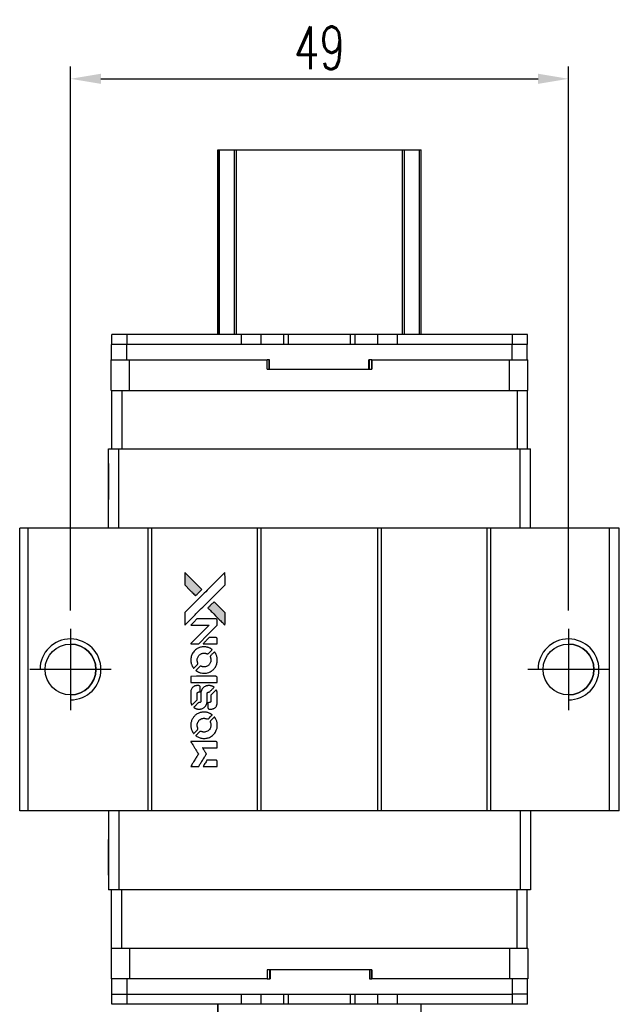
# Model space of a CAD drawing. Header units: millimetres. Extents: x -6 to 267, y -19 to 197.
# Tile 2 of 3: x 13 to 72, y 100 to 197. Entities that reach past the tile are written whole.
import ezdxf

# ---------------------------------------------------------------- set-up
doc = ezdxf.new("R2010")
doc.units = ezdxf.units.MM
doc.header["$LTSCALE"] = 0.15
doc.layers.get('0').update_dxf_attribs({"linetype": 'CONTINUOUS'})
doc.layers.get('Defpoints').update_dxf_attribs({"linetype": 'CONTINUOUS'})
doc.styles.add('DIM-7', font='SIMPLEX.shx', dxfattribs={"width": 0.7, "bigfont": 'chineset.shx'})
doc.dimstyles.new('CNS', dxfattribs={"dimtxt": 3.5, "dimasz": 2.5, "dimexe": 1, "dimexo": 1.5, "dimgap": 0.09, "dimtad": 0, "dimdsep": 46, "dimtxsty": 'DIM-7', "dimcen": 0.09, "dimclrd": 4, "dimclre": 4, "dimclrt": 4, "dimadec": 0, "dimazin": 0, "dimtfac": 1, "dimtix": 1, "dimtmove": 2, "dimatfit": 3, "dimfxl": 1, "dimtvp": 0.971429, "dimtolj": 1, "dimarcsym": 0})

# ---------------------------------------------------------------- blocks, each defined once
blk = doc.blocks.new('A$Cd6668f32')
at = {"linetype": 'Continuous'}
h = blk.add_hatch(color=256, dxfattribs=at)
h.dxf.hatch_style = 1
h.paths.add_polyline_path([(0, 19.087), (0, 18.47), (0, 17.853), (0.535, 17.322, 0.000288), (0.741, 17.118, 0.000479), (0.914, 16.947, 0.000013), (1.072, 16.792, 0.197177), (1.074, 16.791, 0.197497), (1.076, 16.792, 0.00004), (1.166, 16.88, 0.000834), (1.265, 16.979, 0.000506), (1.383, 17.096), (1.688, 17.402), (0.844, 18.244)])
h.paths.add_polyline_path([(2.888, 16.199), (2.581, 15.893, 0.000476), (2.464, 15.775, 0.000789), (2.365, 15.676, 0.000035), (2.276, 15.586, 0.19758), (2.275, 15.583, 0.198396), (2.276, 15.581, 0.000019), (2.398, 15.459, 0.000582), (2.532, 15.324, 0.000351), (2.692, 15.165, 0.000108), (3.37, 14.49, 0.000692), (3.714, 14.148, 0.000077), (3.952, 13.913, 0.197527), (3.96, 13.909, 0.410181), (3.964, 13.913, 0.000493), (3.966, 14.039, 0.002424), (3.967, 14.214, 0.000529), (3.968, 14.515), (3.968, 15.119), (3.428, 15.659)])
for points in [[(0.535, 17.322, 0.000288), (0.741, 17.118, 0.000479), (0.914, 16.947, 0.000013), (1.072, 16.792, 0.197177), (1.074, 16.791, 0.197497), (1.076, 16.792, 0.00004), (1.166, 16.88, 0.000836), (1.265, 16.979, 0.000505), (1.383, 17.096), (1.688, 17.402), (0.844, 18.244), (0, 19.087), (0, 18.47), (0, 17.853)], [(0.742, 14.634, -0.000056), (1.112, 15.004, -0.000021), (1.631, 15.521, -0.000021), (2.196, 16.085, -0.000025), (2.726, 16.614), (3.968, 17.852), (3.966, 18.466), (3.965, 19.08), (3.131, 18.252, 0.000274), (2.731, 17.854, 0.000123), (2.205, 17.331, 0.000121), (1.65, 16.777, 0.000165), (1.149, 16.277), (0, 15.13), (0, 14.512), (0, 13.894)], [(2.692, 15.165, 0.000108), (3.37, 14.49, 0.000692), (3.714, 14.148, 0.000077), (3.952, 13.913, 0.197527), (3.96, 13.909, 0.410182), (3.964, 13.913, 0.000493), (3.966, 14.039, 0.002424), (3.967, 14.214, 0.000529), (3.968, 14.514), (3.968, 15.119), (3.428, 15.659), (2.888, 16.199), (2.581, 15.893, 0.000476), (2.464, 15.775, 0.000789), (2.365, 15.676, 0.000035), (2.276, 15.586, 0.19758), (2.275, 15.583, 0.198396), (2.276, 15.581, 0.000019), (2.398, 15.459, 0.000582), (2.532, 15.324, 0.000351)], [(0.983, 12.071), (1.377, 12.071), (2.29, 12.986), (3.203, 13.9), (3.202, 14.155, 0.0008), (3.2, 14.319, 0.010795), (3.199, 14.379, 0.030495), (3.195, 14.412, 0.080372), (3.187, 14.434, 0.03816), (3.173, 14.456, 0.041799), (3.156, 14.474, 0.042486), (3.137, 14.49, 0.042078), (3.115, 14.502, 0.099276), (3.084, 14.509, 0.003302), (2.957, 14.511, 0.002586), (2.735, 14.512, 0.000204), (2.145, 14.511), (1.198, 14.509), (0.895, 14.205), (0.592, 13.9), (1.501, 13.897), (2.41, 13.894), (1.511, 12.999, 0.000253), (1.165, 12.655, 0.000412), (0.872, 12.363, 0.000041), (0.611, 12.101, 0.041338), (0.6, 12.088), (0.588, 12.071)], [(2.515, 12.071), (3.204, 12.071), (3.202, 12.328), (3.2, 12.585), (3.182, 12.615, 0.03146), (3.172, 12.628, 0.026444), (3.16, 12.641, 0.026444), (3.147, 12.653, 0.031457), (3.134, 12.663), (3.104, 12.681), (2.763, 12.683), (2.422, 12.684), (2.124, 12.383, 0.000745), (2.01, 12.267, 0.001228), (1.914, 12.168, 0.000087), (1.828, 12.079, 0.195134), (1.826, 12.076, 0.412117), (1.828, 12.074, 0.000048), (2.029, 12.073, 0.00109), (2.251, 12.072, 0.000653)], [(0.608, 10.325, 0.023681), (0.624, 10.217, 0.022402), (0.651, 10.109, 0.021929), (0.688, 10.001, 0.020503), (0.735, 9.895, 0.013745), (0.767, 9.835, 0.009767), (0.806, 9.769, 0.009658), (0.844, 9.709, 0.027804), (0.874, 9.67), (0.887, 9.655), (1.078, 9.845, 0.002053), (1.169, 9.938, 0.006738), (1.229, 10, 0.007826), (1.268, 10.044, 0.063909), (1.283, 10.066, 0.061532), (1.296, 10.1, 0.068674), (1.298, 10.135, 0.052072), (1.292, 10.177, 0.019648), (1.274, 10.233, -0.018366), (1.252, 10.302, -0.0288), (1.239, 10.362, -0.029061), (1.234, 10.423, -0.019155), (1.234, 10.494, -0.053809), (1.256, 10.647, -0.058833), (1.31, 10.786, -0.058566), (1.396, 10.91, -0.052525), (1.511, 11.016, -0.044733), (1.608, 11.075, -0.040573), (1.718, 11.119, -0.041123), (1.832, 11.143, -0.04951), (1.941, 11.147, -0.017369), (1.992, 11.142, -0.024255), (2.037, 11.134, -0.023787), (2.082, 11.121, -0.015798), (2.132, 11.102, 0.010631), (2.164, 11.09, 0.033653), (2.186, 11.083, 0.037806), (2.207, 11.08, 0.016307), (2.236, 11.08, 0.068179), (2.291, 11.087, 0.095747), (2.335, 11.11, 0.033418), (2.394, 11.162, 0.002133), (2.556, 11.327, 0.001452), (2.646, 11.42, 0.012393), (2.685, 11.463, 0.020479), (2.706, 11.489, 0.344362), (2.705, 11.499, 0.074287), (2.683, 11.519, 0.005454), (2.612, 11.564, 0.008391), (2.539, 11.609, 0.017097), (2.479, 11.641, 0.027375), (2.355, 11.693, 0.02835), (2.228, 11.731, 0.027723), (2.095, 11.755, 0.023913), (1.954, 11.766, 0.027047), (1.784, 11.762, 0.031685), (1.624, 11.739, 0.032425), (1.472, 11.697, 0.031013), (1.324, 11.634, 0.037914), (1.149, 11.53, 0.040153), (0.995, 11.403, 0.039834), (0.863, 11.252, 0.036173), (0.751, 11.076, 0.040752), (0.676, 10.905, 0.035885), (0.625, 10.715, 0.035491), (0.602, 10.519, 0.037615)], [(1.139, 9.412, 0.018008), (1.195, 9.376, 0.009842), (1.266, 9.335, 0.009807), (1.34, 9.296, 0.015716), (1.405, 9.266, 0.048467), (1.637, 9.193, 0.045841), (1.884, 9.164, 0.046006), (2.131, 9.18, 0.049638), (2.364, 9.242, 0.064819), (2.667, 9.403, 0.06695), (2.916, 9.634, 0.066691), (3.095, 9.924, 0.063505), (3.195, 10.255, 0.03135), (3.204, 10.34, 0.010439), (3.207, 10.465, 0.010391), (3.204, 10.59, 0.032408), (3.195, 10.673, 0.015696), (3.175, 10.771, 0.018095), (3.149, 10.863, 0.018551), (3.118, 10.951, 0.018352), (3.08, 11.037, 0.015568), (3.05, 11.094, 0.009832), (3.012, 11.158, 0.009795), (2.973, 11.218, 0.023727), (2.941, 11.26), (2.927, 11.277), (2.738, 11.09, 0.001528), (2.631, 10.984, 0.010022), (2.578, 10.93, 0.019586), (2.548, 10.895, 0.061865), (2.532, 10.869, 0.055054), (2.52, 10.828, 0.061607), (2.516, 10.788, 0.048725), (2.523, 10.741, 0.020221), (2.541, 10.679, -0.017722), (2.56, 10.613, -0.02685), (2.572, 10.554, -0.02759), (2.577, 10.495, -0.020233), (2.577, 10.429, -0.04793), (2.559, 10.304, -0.048386), (2.517, 10.185, -0.047866), (2.453, 10.076, -0.044964), (2.367, 9.978, -0.04333), (2.266, 9.895, -0.050921), (2.156, 9.837, -0.051473), (2.038, 9.802, -0.0459), (1.911, 9.79, -0.019014), (1.85, 9.793, -0.024114), (1.793, 9.8, -0.025081), (1.74, 9.812, -0.023892), (1.687, 9.83, 0.008624), (1.645, 9.845, 0.026486), (1.616, 9.853, 0.035074), (1.591, 9.857, 0.02756), (1.564, 9.858, 0.087163), (1.52, 9.849, 0.073291), (1.479, 9.826, 0.028074), (1.421, 9.775, 0.002594), (1.284, 9.639), (1.091, 9.446)], [(1.901, 8.251), (3.2, 8.253), (3.2, 8.508), (3.2, 8.763), (3.185, 8.793, 0.071429), (3.167, 8.818, 0.054799), (3.141, 8.84, 0.053585), (3.11, 8.856, 0.060698), (3.078, 8.865, 0.033975), (3.025, 8.868, 0.000112), (2.364, 8.868, 0.000726), (1.717, 8.867, 0.001084), (1.151, 8.864), (0.601, 8.86), (0.601, 8.555), (0.601, 8.25)], [(0.605, 6.348, 0.018538), (0.61, 6.309, 0.010695), (0.619, 6.262, 0.01068), (0.63, 6.216, 0.017678), (0.641, 6.177, 0.013849), (0.657, 6.133, 0.011814), (0.676, 6.088, 0.004513), (0.696, 6.046, 0.290035), (0.702, 6.042, 0.196418), (0.706, 6.043, 0.000124), (0.782, 6.118, 0.001477), (0.867, 6.202, 0.000898), (0.966, 6.301), (1.225, 6.56), (1.227, 6.885, -0.001471), (1.229, 7.13, -0.028714), (1.234, 7.206, -0.097073), (1.248, 7.248, -0.084199), (1.278, 7.284, -0.042698), (1.301, 7.302, -0.053912), (1.325, 7.313, -0.051004), (1.352, 7.319, -0.032967), (1.385, 7.322, 0.00807), (1.401, 7.322, 0.003023), (1.425, 7.323, 0.002994), (1.45, 7.324, 0.003629), (1.473, 7.326), (1.529, 7.33), (1.529, 7.578, 0.001618), (1.529, 7.697, 0.005206), (1.527, 7.775, 0.00535), (1.525, 7.83, 0.060675), (1.522, 7.852, 0.048484), (1.517, 7.863, 0.02389), (1.508, 7.878, 0.022812), (1.498, 7.892, 0.02462), (1.487, 7.905, 0.061781), (1.455, 7.93, 0.080179), (1.421, 7.944, 0.048561), (1.373, 7.951, 0.010021), (1.287, 7.952, 0.016602), (1.171, 7.949, 0.031409), (1.078, 7.937, 0.036474), (0.998, 7.915, 0.03439), (0.92, 7.881, 0.065928), (0.797, 7.795, 0.069066), (0.702, 7.682, 0.065697), (0.639, 7.542, 0.051559), (0.607, 7.378, 0.020904), (0.603, 7.29, 0.000451), (0.602, 6.861, 0.000419), (0.601, 6.43, 0.022759)], [(0.942, 5.779, 0.023289), (1.004, 5.739, 0.026845), (1.066, 5.708, 0.026047), (1.134, 5.682, 0.019751), (1.21, 5.661, 0.013249), (1.253, 5.652, 0.025169), (1.288, 5.647, 0.016532), (1.332, 5.645, 0.002937), (1.414, 5.645, 0.003317), (1.487, 5.645, 0.011808), (1.534, 5.647, 0.01777), (1.569, 5.65, 0.021476), (1.602, 5.656, 0.04325), (1.74, 5.699, 0.045753), (1.866, 5.764, 0.04649), (1.976, 5.851, 0.047672), (2.067, 5.955, 0.025315), (2.096, 6, 0.015208), (2.126, 6.056, 0.01512), (2.152, 6.114, 0.022488), (2.172, 6.167, 0.027857), (2.193, 6.249, 0.034138), (2.204, 6.328, 0.014286), (2.208, 6.447, 0.00124), (2.208, 6.752, -0.00103), (2.209, 6.939, -0.002552), (2.21, 7.076, -0.001594), (2.212, 7.18, -0.047676), (2.215, 7.206, -0.085307), (2.233, 7.251, -0.097789), (2.265, 7.286, -0.085947), (2.311, 7.308, -0.051339), (2.371, 7.319, 0.014634), (2.391, 7.322, 0.015028), (2.412, 7.325, 0.014927), (2.429, 7.329, 0.059415), (2.439, 7.333, 0.070595), (2.461, 7.349, 0.00028), (2.679, 7.565, 0.000111), (2.902, 7.785, 0.200239), (2.906, 7.795, 0.268906), (2.902, 7.801, 0.001866), (2.849, 7.831, 0.007532), (2.797, 7.86, 0.017818), (2.757, 7.879, 0.013256), (2.714, 7.896, 0.011636), (2.667, 7.912, 0.011528), (2.619, 7.927, 0.012303), (2.572, 7.938, 0.0423), (2.498, 7.948, 0.013657), (2.388, 7.95, 0.013857), (2.276, 7.946, 0.037428), (2.198, 7.935, 0.014927), (2.146, 7.923, 0.0122), (2.091, 7.906, 0.012518), (2.04, 7.887, 0.023062), (1.999, 7.869, 0.065961), (1.853, 7.77, 0.06055), (1.732, 7.633, 0.059676), (1.646, 7.47, 0.060497), (1.602, 7.291, 0.025683), (1.599, 7.253, 0.001528), (1.597, 7.138, 0.002124), (1.596, 6.992, 0.001173), (1.596, 6.814, -0.000809), (1.595, 6.501, -0.017164), (1.592, 6.409, -0.063931), (1.582, 6.36, -0.108429), (1.561, 6.325, -0.052941), (1.537, 6.305, -0.063675), (1.511, 6.291, -0.050562), (1.478, 6.283, -0.020337), (1.432, 6.278, 0.009897), (1.404, 6.276, 0.016482), (1.38, 6.273, 0.019019), (1.361, 6.269, 0.06043), (1.349, 6.264, 0.076267), (1.322, 6.244, 0.00054), (1.12, 6.04, 0.000307), (0.914, 5.832, 0.142594), (0.905, 5.815, 0.232419), (0.907, 5.81, 0.022995), (0.915, 5.801, 0.024627), (0.927, 5.79, 0.015407)], [(2.287, 5.744, 0.065483), (2.302, 5.715, 0.053271), (2.325, 5.687, 0.052018), (2.354, 5.665, 0.0556), (2.386, 5.649, 0.036839), (2.407, 5.644, 0.026922), (2.431, 5.641, 0.016905), (2.464, 5.639, 0.004317), (2.518, 5.639, 0.016369), (2.63, 5.643, 0.029936), (2.721, 5.655, 0.03418), (2.801, 5.676, 0.031327), (2.88, 5.708, 0.046935), (2.976, 5.767, 0.054053), (3.055, 5.84, 0.053701), (3.117, 5.929, 0.045364), (3.162, 6.034, 0.032479), (3.187, 6.127, 0.03386), (3.198, 6.221, 0.013578), (3.202, 6.368, 0.001155), (3.202, 6.749, 0.000413), (3.2, 7.075, 0.005008), (3.198, 7.2, 0.013199), (3.194, 7.271, 0.033956), (3.187, 7.322, 0.013909), (3.174, 7.375, 0.010864), (3.157, 7.431, 0.010938), (3.139, 7.483, 0.028702), (3.123, 7.518), (3.109, 7.545), (2.844, 7.283), (2.578, 7.021), (2.578, 6.715, -0.001504), (2.578, 6.584, -0.00328), (2.577, 6.483, -0.001901), (2.575, 6.405, -0.061333), (2.572, 6.386, -0.063621), (2.561, 6.36, -0.048633), (2.543, 6.334, -0.046769), (2.519, 6.311, -0.047961), (2.491, 6.294, -0.02678), (2.468, 6.283, -0.050957), (2.448, 6.278, -0.029398), (2.422, 6.275, -0.00401), (2.366, 6.273), (2.275, 6.271), (2.275, 6.024, 0.001061), (2.276, 5.877, 0.009147), (2.277, 5.811, 0.020721), (2.281, 5.772, 0.051619)], [(0.608, 3.916, 0.024131), (0.625, 3.804, 0.022344), (0.653, 3.692, 0.021883), (0.692, 3.58, 0.020884), (0.741, 3.471, 0.010669), (0.773, 3.408, 0.010389), (0.809, 3.347, 0.010913), (0.844, 3.292, 0.022227), (0.874, 3.251), (0.886, 3.236), (1.08, 3.433, 0.002452), (1.155, 3.51, 0.003628), (1.22, 3.579, 0.001662), (1.275, 3.638, 0.070159), (1.284, 3.652, 0.047671), (1.289, 3.663, 0.018624), (1.293, 3.679, 0.017921), (1.296, 3.697, 0.018804), (1.297, 3.715, 0.018255), (1.298, 3.74, 0.041312), (1.296, 3.759, 0.037164), (1.291, 3.778, 0.012342), (1.28, 3.805, -0.015101), (1.256, 3.871, -0.035998), (1.243, 3.922, -0.033244), (1.237, 3.976, -0.011249), (1.236, 4.055, -0.004059), (1.236, 4.12, -0.019693), (1.238, 4.156, -0.027943), (1.243, 4.186, -0.014411), (1.252, 4.224, -0.033089), (1.282, 4.312, -0.033887), (1.323, 4.394, -0.034021), (1.375, 4.47, -0.033942), (1.437, 4.539, -0.02816), (1.508, 4.6, -0.035032), (1.58, 4.648, -0.035269), (1.658, 4.685, -0.029196), (1.746, 4.713, -0.037862), (1.847, 4.732, -0.043657), (1.944, 4.733, -0.043064), (2.042, 4.718, -0.035184), (2.143, 4.686, 0.033699), (2.19, 4.67, 0.052815), (2.233, 4.664, 0.059167), (2.273, 4.667, 0.058972), (2.31, 4.68, 0.059208), (2.339, 4.698, 0.021125), (2.376, 4.73, 0.008691), (2.437, 4.789, 0.000851), (2.581, 4.936, 0.001873), (2.655, 5.011, 0.013884), (2.689, 5.048, 0.022355), (2.706, 5.071, 0.341453), (2.706, 5.08, 0.073011), (2.685, 5.099, 0.004587), (2.616, 5.144, 0.00748), (2.545, 5.188, 0.016837), (2.489, 5.218, 0.028606), (2.353, 5.278, 0.031352), (2.216, 5.32, 0.031004), (2.073, 5.344, 0.0268), (1.92, 5.352, 0.026698), (1.759, 5.344, 0.03002), (1.606, 5.318, 0.030357), (1.458, 5.274, 0.028554), (1.314, 5.212, 0.062944), (1.046, 5.034, 0.062206), (0.83, 4.794, 0.062448), (0.68, 4.509, 0.064355), (0.607, 4.199, 0.017377), (0.603, 4.137, 0.008369), (0.602, 4.057, 0.008367), (0.603, 3.977, 0.01757)], [(1.136, 2.999, 0.064158), (1.438, 2.838, 0.06356), (1.771, 2.758, 0.064004), (2.112, 2.765, 0.066747), (2.434, 2.858, 0.04321), (2.636, 2.968, 0.044737), (2.813, 3.11, 0.044901), (2.962, 3.281, 0.044184), (3.079, 3.477, 0.026293), (3.141, 3.626, 0.033344), (3.182, 3.769, 0.033227), (3.203, 3.917, 0.025815), (3.207, 4.079, 0.023119), (3.196, 4.235, 0.031044), (3.171, 4.374, 0.031337), (3.129, 4.507, 0.024258), (3.067, 4.647, 0.015622), (3.041, 4.696, 0.008495), (3.006, 4.754, 0.008415), (2.969, 4.81, 0.020814), (2.94, 4.849), (2.926, 4.867), (2.737, 4.68, 0.002843), (2.597, 4.54, 0.033917), (2.547, 4.482, 0.087906), (2.525, 4.439, 0.073302), (2.518, 4.388, 0.022047), (2.519, 4.363, 0.026465), (2.522, 4.34, 0.022233), (2.528, 4.314, 0.009985), (2.539, 4.281, -0.039011), (2.569, 4.16, -0.044398), (2.578, 4.041, -0.045096), (2.566, 3.925, -0.04265), (2.534, 3.81, -0.071154), (2.444, 3.647, -0.068827), (2.312, 3.514, -0.068713), (2.149, 3.422, -0.070507), (1.968, 3.379, -0.028605), (1.89, 3.376, -0.031418), (1.816, 3.382, -0.031044), (1.741, 3.398, -0.02668), (1.666, 3.423, 0.038913), (1.621, 3.437, 0.043732), (1.576, 3.443, 0.047754), (1.535, 3.441, 0.075756), (1.502, 3.431, 0.07294), (1.484, 3.419, 0.003456), (1.433, 3.371, 0.005023), (1.367, 3.309, 0.002422), (1.285, 3.228, 0.000819), (1.211, 3.154, 0.001349), (1.149, 3.092, 0.0001), (1.093, 3.035, 0.205335), (1.092, 3.033, 0.219821), (1.093, 3.031, 0.002494), (1.105, 3.022, 0.007089), (1.12, 3.011, 0.004494)], [(0.988, 0), (1.381, 0), (1.447, 0.108, -0.000297), (1.487, 0.174, -0.000037), (1.575, 0.317, -0.000043), (1.68, 0.488, -0.000036), (1.792, 0.67, 0.000044), (1.901, 0.848, 0.000063), (1.998, 1.007, 0.000035), (2.08, 1.141, 0.0009), (2.103, 1.177), (2.134, 1.23), (2.092, 1.299, 0.001175), (2.067, 1.339, 0.000208), (2.021, 1.413, 0.000225), (1.967, 1.5, 0.000203), (1.911, 1.59, -0.000711), (1.857, 1.676, -0.001119), (1.811, 1.75, -0.000263), (1.772, 1.815, -0.04589), (1.768, 1.822, -0.519312), (1.772, 1.829, -0.001914), (1.878, 1.83, -0.003124), (2.051, 1.832, -0.000285), (2.484, 1.832), (3.203, 1.832), (3.203, 2.083, 0.001727), (3.203, 2.263, 0.025279), (3.199, 2.326, 0.073886), (3.189, 2.363, 0.07426), (3.169, 2.396, 0.03264), (3.161, 2.404, 0.01784), (3.151, 2.413, 0.017712), (3.139, 2.422, 0.026854), (3.128, 2.428), (3.103, 2.442), (1.848, 2.443), (0.593, 2.445), (0.602, 2.431, -0.004595), (0.608, 2.421, -0.00016), (0.632, 2.383, -0.000298), (0.66, 2.338, -0.000208), (0.692, 2.287, 0.000986), (0.785, 2.137, 0.00025), (0.936, 1.895, 0.000268), (1.098, 1.637, 0.000436), (1.236, 1.417, -0.002932), (1.281, 1.345, -0.004718), (1.319, 1.283, -0.001113), (1.35, 1.228, -0.227179), (1.351, 1.222, -0.045982), (1.348, 1.216, -0.000145), (1.303, 1.143, -0.000825), (1.252, 1.06, -0.000517), (1.192, 0.964, 0.000056), (0.986, 0.632, 0.000289), (0.872, 0.449, 0.000481), (0.788, 0.312, 0.000418), (0.699, 0.168), (0.596, 0)], [(2.512, 0), (3.203, 0), (3.203, 0.252, 0.000842), (3.203, 0.412, 0.010591), (3.201, 0.473, 0.028995), (3.198, 0.507, 0.069543), (3.19, 0.531, 0.051063), (3.177, 0.553, 0.039932), (3.158, 0.574, 0.039414), (3.136, 0.592, 0.045845), (3.113, 0.606, 0.094811), (3.089, 0.612, 0.007124), (3.021, 0.614, 0.004713), (2.905, 0.615, 0.000534), (2.642, 0.615), (2.194, 0.615), (2.155, 0.552, 0.000828), (2.041, 0.367, 0.000879), (1.93, 0.185, 0.000048), (1.822, 0.008, 0.137596), (1.82, 0.003, 0.413028), (1.821, 0.002, 0.000016), (2.023, 0.001, 0.000623), (2.247, 0, 0.000374)]]:
    blk.add_lwpolyline(points, format="xyb", close=True)
blk = doc.blocks.new('*D268')
at = {"color": 7, "lineweight": -2}
for p, q in [((17.557, 138.674), (17.557, 192.184)), ((66.557, 138.674), (66.557, 192.184)), ((20.557, 190.984), (63.557, 190.984))]:
    blk.add_line(p, q, dxfattribs=at)
at = {"color": 7}
for points in [[(20.557, 191.484), (20.557, 190.484), (17.557, 190.984)], [(63.557, 191.484), (63.557, 190.484), (66.557, 190.984)]]:
    blk.add_solid(points, dxfattribs=at)
at = {"layer": 'Defpoints', "color": 0}
for p in [(66.557, 190.984), (17.557, 136.874), (66.557, 136.874)]:
    blk.add_point(p, dxfattribs=at)
at = {"color": 7, "insert": (42.057, 194.044), "char_height": 4.2, "attachment_point": 5, "style": 'DIM-7'}
blk.add_mtext('\\A1;49', dxfattribs=at)

msp = doc.modelspace()

# ---------------------------------------------------------------- linework, layer by layer
at = {"color": 7, "linetype": 'Continuous', "lineweight": 25}
for p, q in [((32.057, 165.83), (32.057, 183.98)), ((32.057, 165.83), (32.057, 183.98)), ((32.057, 165.83), (32.057, 183.98)), ((32.057, 183.98), (32.057, 165.83)), ((32.223, 165.83), (32.223, 183.98)), ((33.703, 165.83), (33.703, 183.98)), ((33.901, 183.98), (50.213, 183.98)), ((33.901, 165.83), (33.901, 183.98)), ((50.213, 165.83), (50.213, 183.98)), ((50.411, 165.83), (50.411, 183.98)), ((51.891, 165.83), (51.891, 183.98)), ((52.057, 165.83), (52.057, 183.98)), ((21.637, 164.83), (21.637, 165.83)), ((23.137, 165.83), (21.637, 165.83)), ((21.637, 164.83), (21.637, 165.83)), ((21.637, 165.83), (21.637, 165.83)), ((23.137, 164.83), (23.137, 165.83)), ((34.367, 165.83), (23.137, 165.83)), ((34.367, 164.83), (34.367, 165.83)), ((36.317, 165.83), (34.367, 165.83)), ((36.317, 164.83), (36.317, 165.83)), ((38.535, 165.83), (36.317, 165.83)), ((38.535, 164.83), (38.535, 165.83)), ((38.992, 165.83), (38.535, 165.83)), ((38.992, 164.83), (38.992, 165.83)), ((45.122, 165.83), (38.992, 165.83)), ((45.122, 164.83), (45.122, 165.83)), ((45.579, 165.83), (45.122, 165.83)), ((45.579, 164.83), (45.579, 165.83)), ((47.797, 165.83), (45.579, 165.83)), ((47.797, 164.83), (47.797, 165.83)), ((49.747, 165.83), (47.797, 165.83)), ((49.747, 164.83), (49.747, 165.83)), ((49.747, 164.83), (49.747, 165.83)), ((61.037, 165.83), (49.747, 165.83)), ((61.037, 164.83), (61.037, 165.83)), ((62.537, 165.83), (61.037, 165.83)), ((62.537, 164.83), (62.537, 165.83)), ((21.607, 163.33), (21.607, 164.83)), ((23.107, 164.83), (21.607, 164.83)), ((21.607, 163.33), (21.607, 164.83)), ((21.607, 164.83), (21.607, 164.83)), ((23.107, 163.33), (23.107, 164.83)), ((61.007, 164.83), (23.107, 164.83)), ((61.007, 163.33), (61.007, 164.83)), ((61.032, 164.83), (61.007, 164.83)), ((61.037, 164.83), (61.032, 164.83)), ((62.537, 164.83), (61.037, 164.83)), ((62.507, 163.33), (62.507, 164.83)), ((21.557, 160.33), (21.557, 163.33)), ((21.557, 163.33), (23.357, 163.33)), ((21.557, 162.43), (21.557, 163.33)), ((21.557, 160.33), (21.557, 163.33)), ((21.557, 162.43), (21.557, 163.33)), ((21.557, 163.33), (21.557, 163.33)), ((21.557, 163.33), (21.557, 163.33)), ((21.557, 163.33), (21.557, 163.33)), ((23.357, 160.33), (23.357, 163.33)), ((23.357, 163.33), (36.914, 163.33)), ((36.914, 162.43), (36.914, 163.33)), ((37.134, 163.33), (36.914, 163.33)), ((37.095, 162.43), (37.095, 163.33)), ((37.134, 162.43), (37.134, 163.33)), ((37.134, 162.43), (37.134, 163.33)), ((37.134, 163.33), (37.134, 163.33)), ((47.2, 163.33), (46.92, 163.33)), ((46.92, 162.43), (46.92, 163.33)), ((46.984, 162.43), (46.984, 163.33)), ((47.2, 162.43), (47.2, 163.33)), ((47.2, 163.33), (60.757, 163.33)), ((47.2, 163.33), (47.2, 162.43)), ((47.2, 163.33), (47.2, 163.33)), ((47.2, 162.43), (47.2, 163.33)), ((47.2, 163.33), (47.2, 162.43)), ((60.757, 160.33), (60.757, 163.33)), ((60.757, 163.33), (62.557, 163.33)), ((62.557, 160.33), (62.557, 163.33)), ((21.557, 162.43), (21.557, 162.43)), ((36.914, 162.43), (47.2, 162.43)), ((47.2, 162.43), (47.2, 162.43)), ((21.557, 160.33), (21.607, 160.33)), ((21.557, 160.33), (21.557, 160.33)), ((21.607, 160.33), (21.607, 154.58)), ((21.607, 160.33), (22.607, 160.33)), ((21.607, 160.33), (21.607, 154.58)), ((22.607, 160.33), (22.607, 154.58)), ((22.607, 160.33), (23.099, 160.33)), ((23.099, 160.33), (23.357, 160.33)), ((23.357, 160.33), (60.757, 160.33)), ((60.757, 160.33), (61.015, 160.33)), ((61.015, 160.33), (61.501, 160.33)), ((61.501, 160.33), (61.501, 154.58)), ((61.501, 160.33), (62.501, 160.33)), ((62.501, 160.33), (62.557, 160.33)), ((62.501, 160.33), (62.501, 154.58)), ((21.307, 146.78), (21.307, 154.58)), ((21.307, 154.58), (22.307, 154.58)), ((21.307, 146.78), (21.307, 154.58)), ((21.307, 154.58), (21.307, 154.58)), ((22.307, 146.78), (22.307, 154.58)), ((22.307, 154.58), (61.807, 154.58)), ((61.807, 146.78), (61.807, 154.58)), ((61.807, 154.58), (62.807, 154.58)), ((62.807, 146.78), (62.807, 154.58)), ((12.557, 118.98), (12.557, 146.78)), ((13.407, 146.78), (12.557, 146.78)), ((12.557, 118.98), (12.557, 146.78)), ((12.557, 146.78), (12.557, 146.78)), ((13.407, 118.98), (13.407, 146.78)), ((25.207, 146.78), (13.407, 146.78)), ((25.207, 118.98), (25.207, 146.78)), ((25.557, 146.78), (25.207, 146.78)), ((25.557, 118.98), (25.557, 146.78)), ((35.957, 146.78), (25.557, 146.78)), ((35.957, 118.98), (35.957, 146.78)), ((36.307, 146.78), (35.957, 146.78)), ((36.307, 118.98), (36.307, 146.78)), ((47.807, 146.78), (36.307, 146.78)), ((47.807, 118.98), (47.807, 146.78)), ((48.157, 146.78), (47.807, 146.78)), ((48.157, 118.98), (48.157, 146.78)), ((58.557, 146.78), (48.157, 146.78)), ((58.557, 118.98), (58.557, 146.78)), ((58.907, 146.78), (58.557, 146.78)), ((58.907, 118.98), (58.907, 146.78)), ((70.607, 146.78), (58.907, 146.78)), ((70.607, 118.98), (70.607, 146.78)), ((71.557, 146.78), (70.607, 146.78)), ((71.557, 118.98), (71.557, 146.78)), ((13.407, 118.98), (12.557, 118.98)), ((12.557, 118.98), (12.557, 118.98)), ((12.557, 118.974), (12.557, 118.974)), ((25.207, 118.98), (13.407, 118.98)), ((21.307, 118.98), (21.307, 111.18)), ((21.307, 118.98), (21.307, 111.18)), ((22.307, 118.98), (22.307, 111.18)), ((25.557, 118.98), (25.207, 118.98)), ((35.957, 118.98), (25.557, 118.98)), ((36.307, 118.98), (35.957, 118.98)), ((47.807, 118.98), (36.307, 118.98)), ((48.157, 118.98), (47.807, 118.98)), ((58.557, 118.98), (48.157, 118.98)), ((58.907, 118.98), (58.557, 118.98)), ((70.607, 118.98), (58.907, 118.98)), ((61.807, 118.98), (61.807, 111.18)), ((62.807, 118.98), (62.807, 111.18)), ((71.557, 118.98), (70.607, 118.98)), ((22.307, 111.18), (21.307, 111.18)), ((21.307, 111.18), (21.307, 111.18)), ((21.607, 105.43), (21.607, 111.18)), ((21.607, 105.43), (21.607, 111.18)), ((61.807, 111.18), (22.307, 111.18)), ((22.607, 105.43), (22.607, 111.18)), ((61.501, 105.43), (61.501, 111.18)), ((62.807, 111.18), (61.807, 111.18)), ((62.501, 105.43), (62.501, 111.18)), ((21.557, 105.43), (21.557, 102.43)), ((21.607, 105.43), (21.557, 105.43)), ((21.557, 105.43), (21.557, 102.43)), ((21.557, 105.43), (21.557, 105.43)), ((22.607, 105.43), (21.607, 105.43)), ((23.099, 105.43), (22.607, 105.43)), ((23.357, 105.43), (23.099, 105.43)), ((23.357, 105.43), (23.357, 102.43)), ((60.757, 105.43), (23.357, 105.43)), ((60.757, 105.43), (60.757, 102.43)), ((61.015, 105.43), (60.757, 105.43)), ((61.501, 105.43), (61.015, 105.43)), ((62.501, 105.43), (61.501, 105.43)), ((62.557, 105.43), (62.501, 105.43)), ((62.557, 105.43), (62.557, 102.43)), ((21.557, 103.33), (21.557, 102.43)), ((21.557, 103.33), (21.557, 102.43)), ((21.557, 103.33), (21.557, 103.33)), ((36.914, 103.33), (36.914, 102.43)), ((47.2, 103.33), (36.914, 103.33)), ((37.13, 103.33), (37.13, 102.43)), ((37.194, 103.33), (37.194, 102.43)), ((37.194, 103.33), (37.194, 102.43)), ((46.98, 103.33), (46.98, 102.43)), ((47.019, 103.33), (47.019, 102.43)), ((47.2, 103.33), (47.2, 102.43)), ((47.2, 103.33), (47.2, 102.43)), ((47.2, 103.33), (47.2, 103.33)), ((47.2, 102.43), (47.2, 103.33)), ((47.2, 102.43), (47.2, 103.33)), ((23.357, 102.43), (21.557, 102.43)), ((21.557, 102.43), (21.557, 102.43)), ((21.557, 102.43), (21.557, 102.43)), ((21.557, 102.43), (21.557, 102.43)), ((21.607, 102.43), (21.607, 100.93)), ((21.607, 102.43), (21.607, 100.93)), ((23.107, 102.43), (23.107, 100.93)), ((36.914, 102.43), (23.357, 102.43)), ((36.914, 102.43), (37.194, 102.43)), ((37.194, 102.43), (37.194, 102.43)), ((46.98, 102.43), (47.2, 102.43)), ((60.757, 102.43), (47.2, 102.43)), ((47.2, 102.43), (47.2, 102.43)), ((62.557, 102.43), (60.757, 102.43)), ((61.007, 102.43), (61.007, 100.93)), ((62.507, 102.43), (62.507, 100.93)), ((21.607, 100.93), (23.107, 100.93)), ((21.607, 100.93), (21.607, 100.93)), ((21.637, 99.93), (21.637, 100.93)), ((21.637, 99.93), (21.637, 100.93)), ((23.107, 100.93), (61.007, 100.93)), ((23.137, 99.93), (23.137, 100.93)), ((34.367, 99.93), (34.367, 100.93)), ((36.317, 99.93), (36.317, 100.93)), ((38.535, 99.93), (38.535, 100.93)), ((38.992, 99.93), (38.992, 100.93)), ((45.122, 99.93), (45.122, 100.93)), ((45.579, 99.93), (45.579, 100.93)), ((47.797, 99.93), (47.797, 100.93)), ((49.747, 99.93), (49.747, 100.93)), ((49.747, 99.93), (49.747, 100.93)), ((61.007, 100.93), (61.032, 100.93)), ((61.037, 100.93), (61.032, 100.93)), ((61.037, 99.93), (61.037, 100.93)), ((62.537, 100.93), (61.037, 100.93)), ((62.537, 99.93), (62.537, 100.93)), ((23.137, 99.93), (21.637, 99.93)), ((21.637, 99.93), (21.637, 99.93)), ((34.367, 99.93), (23.137, 99.93)), ((32.057, 53.98), (32.057, 99.93)), ((32.057, 53.98), (32.057, 99.93)), ((32.057, 99.93), (32.057, 53.98)), ((36.317, 99.93), (34.367, 99.93)), ((38.535, 99.93), (36.317, 99.93)), ((38.992, 99.93), (38.535, 99.93)), ((45.122, 99.93), (38.992, 99.93)), ((45.579, 99.93), (45.122, 99.93)), ((47.797, 99.93), (45.579, 99.93)), ((49.747, 99.93), (47.797, 99.93)), ((61.037, 99.93), (49.747, 99.93)), ((49.747, 99.93), (49.747, 99.93)), ((52.057, 53.98), (52.057, 99.93)), ((62.537, 99.93), (61.037, 99.93))]:
    msp.add_line(p, q, dxfattribs=at)
for p, q in [((17.557, 136.874), (17.557, 128.874)), ((66.557, 136.874), (66.557, 128.874)), ((21.557, 132.874), (13.557, 132.874)), ((70.557, 132.874), (62.557, 132.874))]:
    msp.add_line(p, q)
at = {"color": 7, "linetype": 'Continuous', "lineweight": 25, "flags": 128}
for points in [[(21.307, 149.605), (21.307, 149.671), (21.307, 149.863), (21.307, 150.168), (21.307, 150.563), (21.307, 151.019), (21.307, 151.501), (21.307, 151.974), (21.307, 152.403), (21.307, 152.757), (21.307, 153.008), (21.307, 153.138), (21.307, 153.138), (21.307, 153.008), (21.307, 152.757), (21.307, 152.403), (21.307, 151.974), (21.307, 151.501), (21.307, 151.019), (21.307, 150.563), (21.307, 150.168), (21.307, 149.863), (21.307, 149.671), (21.307, 149.605)], [(21.307, 116.155), (21.307, 116.089), (21.307, 115.896), (21.307, 115.591), (21.307, 115.196), (21.307, 114.741), (21.307, 114.259), (21.307, 113.785), (21.307, 113.356), (21.307, 113.003), (21.307, 112.752), (21.307, 112.621), (21.307, 112.621), (21.307, 112.752), (21.307, 113.003), (21.307, 113.356), (21.307, 113.785), (21.307, 114.259), (21.307, 114.741), (21.307, 115.196), (21.307, 115.591), (21.307, 115.896), (21.307, 116.089), (21.307, 116.155)]]:
    msp.add_lwpolyline(points, dxfattribs=at)
at = {"color": 7, "linetype": 'Continuous', "lineweight": 25}
for centre in [(17.557, 132.874), (66.557, 132.874)]:
    msp.add_circle(centre, 2.5, dxfattribs=at)
for centre in [(17.557, 132.874), (66.557, 132.874)]:
    msp.add_arc(centre, 3, 270, 179.73213)
for centre in [(17.557, 132.874), (66.557, 132.874)]:
    msp.add_arc(centre, 2.5, 270, 90, dxfattribs=at)
for points, knots in [([(32.057, 183.98), (32.057, 183.98), (32.073, 183.98), (32.136, 183.98), (32.181, 183.98), (32.223, 183.98)], [0, 0, 0, 0, 0.5, 0.5, 1, 1, 1, 1]), ([(32.223, 183.98), (32.397, 183.98), (32.576, 183.98), (32.914, 183.98), (33.073, 183.98), (33.346, 183.98), (33.459, 183.98), (33.625, 183.98), (33.678, 183.98), (33.703, 183.98)], [0, 0, 0, 0, 0.25, 0.25, 0.5, 0.5, 0.75, 0.75, 1, 1, 1, 1]), ([(33.703, 183.98), (33.71, 183.98), (33.733, 183.98), (33.808, 183.98), (33.858, 183.98), (33.901, 183.98)], [0, 0, 0, 0, 0.5, 0.5, 1, 1, 1, 1]), ([(50.213, 183.98), (50.256, 183.98), (50.306, 183.98), (50.381, 183.98), (50.404, 183.98), (50.411, 183.98)], [0, 0, 0, 0, 0.5, 0.5, 1, 1, 1, 1]), ([(50.411, 183.98), (50.436, 183.98), (50.489, 183.98), (50.655, 183.98), (50.768, 183.98), (51.041, 183.98), (51.2, 183.98), (51.538, 183.98), (51.717, 183.98), (51.891, 183.98)], [0, 0, 0, 0, 0.25, 0.25, 0.5, 0.5, 0.75, 0.75, 1, 1, 1, 1]), ([(51.891, 183.98), (51.933, 183.98), (51.978, 183.98), (52.041, 183.98), (52.057, 183.98), (52.057, 183.98)], [0, 0, 0, 0, 0.5, 0.5, 1, 1, 1, 1])]:
    msp.add_open_spline(points, degree=3, knots=knots, dxfattribs=at)

# ---------------------------------------------------------------- block references
msp.add_blockref('A$Cd6668f32', (28.793, 123.334))

# ---------------------------------------------------------------- dimensions: what is measured, and where the dimension line sits
at = {"color": 0}
dim = msp.add_linear_dim(base=(66.557, 190.984), p1=(17.557, 136.874), p2=(66.557, 136.874), dimstyle='CNS', override={"dimscale": 1.2, "dimgap": 0.8, "dimtad": 1, "dimclrd": 7, "dimclre": 7, "dimclrt": 7, "dimadec": 2, "dimazin": 2, "dimtm": 1e-09, "dimtfac": 0.6, "dimtmove": 1, "dimarcsym": 1}, dxfattribs=at)
dim.commit()
dim.dimension.update_dxf_attribs({"geometry": '*D268', "text_midpoint": (42.057, 194.044)})

doc.saveas('drawing.dxf')
